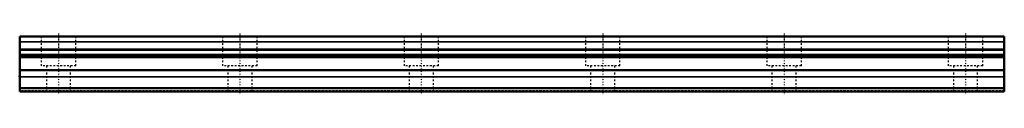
# Model space of a CAD drawing. Header units: millimetres. Extents: x -22 to 548, y -2 to 34.
import ezdxf

# ---------------------------------------------------------------- set-up
doc = ezdxf.new("R2010")
doc.units = ezdxf.units.MM
doc.linetypes.add('Center', pattern=[1.5, 0.45, -0.5, 0.05, -0.5])
doc.linetypes.add('Dashed', pattern=[2, 1, -1])
for name, color, linetype, lineweight in [('2d ConnectionPoints', 7, 'Continuous', 50), ('AM_0', 7, 'Continuous', 50), ('AM_4', 3, 'Continuous', 25), ('AM_7', 7, 'Center', 25), ('AM_9', 6, 'Dashed', 25)]:
    doc.layers.add(name, color=color, linetype=linetype, lineweight=lineweight)

msp = doc.modelspace()

# ---------------------------------------------------------------- linework, layer by layer
at = {"layer": '2d ConnectionPoints'}
for p in [(-22.5, 8.9), (0, 0), (0, 0)]:
    msp.add_point(p, dxfattribs=at)
at = {"layer": 'AM_0'}
for p, q in [((547.5, 32), (-22.5, 32)), ((-22.5, 32), (-22.5, 0)), ((547.5, 32), (547.5, 0)), ((547.5, 24.43), (-22.5, 24.43)), ((547.5, 24.14), (-22.5, 24.14)), ((547.5, 20.65), (-22.5, 20.65)), ((547.5, 19.94), (-22.5, 19.94)), ((547.5, 2), (-22.5, 2)), ((547.5, 0), (-22.5, 0))]:
    msp.add_line(p, q, dxfattribs=at)
at = {"layer": 'AM_4'}
for p, q in [((547.5, 31.58), (-22.5, 31.58)), ((547.5, 28.86), (-22.5, 28.86)), ((547.5, 28.57), (-22.5, 28.57)), ((547.5, 21.42), (-22.5, 21.42)), ((547.5, 21.15), (-22.5, 21.15)), ((547.5, 12.66), (-22.5, 12.66)), ((547.5, 11.96), (-22.5, 11.96)), ((547.5, 8.65), (-22.5, 8.65)), ((547.5, 8.29), (-22.5, 8.29))]:
    msp.add_line(p, q, dxfattribs=at)
at = {"layer": 'AM_7'}
for p, q in [((0, 33.6), (0, -1.6)), ((105, 33.6), (105, -1.6)), ((210, 33.6), (210, -1.6)), ((315, 33.6), (315, -1.6)), ((420, 33.6), (420, -1.6)), ((525, 33.6), (525, -1.6))]:
    msp.add_line(p, q, dxfattribs=at)
at = {"layer": 'AM_9'}
for p, q in [((-10, 32), (-10, 15)), ((10, 15), (10, 32)), ((95, 32), (95, 15)), ((115, 15), (115, 32)), ((200, 32), (200, 15)), ((220, 15), (220, 32)), ((305, 32), (305, 15)), ((325, 15), (325, 32)), ((410, 32), (410, 15)), ((430, 15), (430, 32)), ((515, 32), (515, 15)), ((535, 15), (535, 32)), ((10, 15), (-10, 15)), ((-7, 15), (-7, 0)), ((7, 0), (7, 15)), ((115, 15), (95, 15)), ((98, 15), (98, 0)), ((112, 0), (112, 15)), ((220, 15), (200, 15)), ((203, 15), (203, 0)), ((217, 0), (217, 15)), ((325, 15), (305, 15)), ((308, 15), (308, 0)), ((322, 0), (322, 15)), ((430, 15), (410, 15)), ((413, 15), (413, 0)), ((427, 0), (427, 15)), ((535, 15), (515, 15)), ((518, 15), (518, 0)), ((532, 0), (532, 15)), ((547.5, 0.5), (-22.5, 0.5))]:
    msp.add_line(p, q, dxfattribs=at)

doc.saveas('drawing.dxf')
